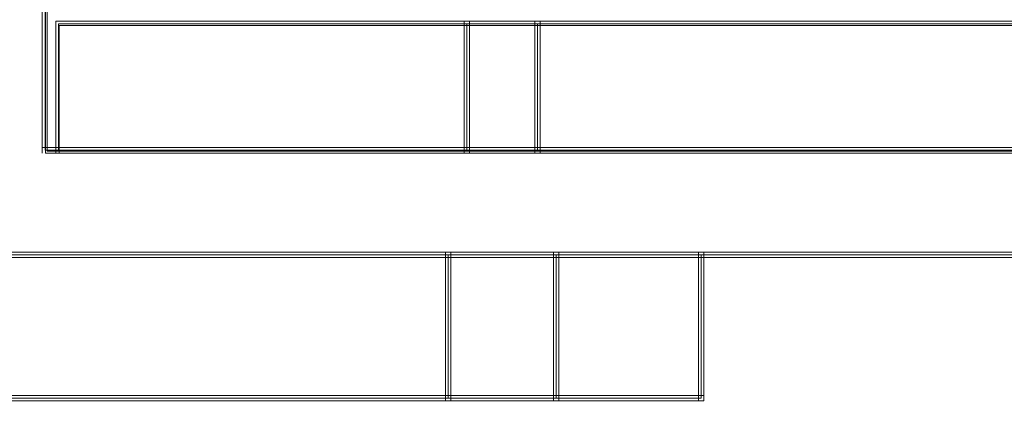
# Model space of a CAD drawing. Header units: millimetres. Extents: x -1290 to 1795, y -4192 to -1311.
# Tile 148 of 256: x 589.83 to 592.64, y -3303.58 to -3302.43. Entities that reach past the tile are written whole.
import ezdxf

# ---------------------------------------------------------------- set-up
doc = ezdxf.new("R2010")
doc.units = ezdxf.units.MM
doc.layers.add('$EL_istn', color=7, linetype='Continuous', lineweight=15)
doc.layers.add('Aparatura', color=7, linetype='Continuous', lineweight=13)
doc.styles.get("Standard").update_dxf_attribs({"font": 'ARIALN.TTF', "width": 0.8})
doc.dimstyles.new('100', dxfattribs={"dimtxt": 15, "dimasz": 10, "dimexe": 1.25, "dimexo": 0.625, "dimtad": 1, "dimdec": 0, "dimtxsty": 'Standard', "dimblk": 'OBLIQUE', "dimcen": 2.5, "dimadec": 0, "dimazin": 0, "dimtfac": 1, "dimtdec": 0, "dimtmove": 0, "dimatfit": 3, "dimldrblk": 'NONE', "dimfxl": 1, "dimarcsym": 0})

# ---------------------------------------------------------------- blocks, each defined once
blk = doc.blocks.new('_Oblique')
at = {"color": 0, "linetype": 'ByBlock', "lineweight": -2}
blk.add_line((-0.5, -0.5), (0.5, 0.5), dxfattribs=at)
blk = doc.blocks.new('*D43')
at = {"layer": '$EL_istn', "color": 0, "linetype": 'Continuous', "lineweight": -2, "ltscale": 0.1}
for p, q in [((605.2914, -3294.7164), (605.2914, -3319.5177)), ((518.0914, -3296.8148), (518.0914, -3319.5177)), ((518.0914, -3318.2677), (605.2914, -3318.2677))]:
    blk.add_line(p, q, dxfattribs=at)
at = {"layer": 'Defpoints', "color": 0}
for p in [(605.2914, -3294.0914), (518.0914, -3296.1898), (605.2914, -3318.2677)]:
    blk.add_point(p, dxfattribs=at)
at = {"layer": '$EL_istn', "color": 0, "linetype": 'ByBlock', "lineweight": -2, "xscale": 5, "yscale": 5, "zscale": 5, "rotation": 180}
blk.add_blockref('_Oblique', (518.0914, -3318.2677), dxfattribs=at)
at = {"layer": '$EL_istn', "color": 0, "linetype": 'ByBlock', "lineweight": -2, "xscale": 5, "yscale": 5, "zscale": 5}
blk.add_blockref('_Oblique', (605.2914, -3318.2677), dxfattribs=at)
at = {"layer": '$EL_istn', "color": 0, "lineweight": 5, "insert": (561.6914, -3313.5581), "char_height": 8, "attachment_point": 5}
blk.add_mtext('436', dxfattribs=at)
blk = doc.blocks.new('_None')

msp = doc.modelspace()

# ---------------------------------------------------------------- linework, layer by layer
at = {"layer": 'Aparatura', "lineweight": 13}
for points in [[(592.7107, -3302.7995), (592.5134, -3302.7995), (591.8057, -3302.7995), (591.3051, -3302.7995), (591.1029, -3302.7995), (589.938, -3302.7995), (589.8995, -3302.7995), (589.8995, -3302.4385), (589.8995, -3302.3952), (589.8995, -3302.2411), (589.7021, -3302.2411)], [(592.7107, -3302.7995), (592.5134, -3302.7995), (591.8057, -3302.7995), (591.3051, -3302.7995), (591.1029, -3302.7995), (589.938, -3302.7995), (589.8995, -3302.7995), (589.8995, -3302.4385), (589.8995, -3302.3952), (589.8995, -3302.2411), (589.7021, -3302.2411)], [(592.7107, -3302.7995), (592.5134, -3302.7995), (591.8057, -3302.7995), (591.3051, -3302.7995), (591.1029, -3302.7995), (589.938, -3302.7995), (589.8995, -3302.7995), (589.8995, -3302.4385), (589.8995, -3302.3952), (589.8995, -3302.2411), (589.7021, -3302.2411)], [(589.7034, -3302.244), (589.9009, -3302.244), (589.9009, -3302.3994), (589.9009, -3302.8073), (589.9395, -3302.8073), (589.9395, -3302.7005), (589.9395, -3302.4431), (591.1054, -3302.4431), (591.3077, -3302.4431), (592.4784, -3302.4431), (592.7386, -3302.4431)], [(592.7173, -3302.8018), (592.5199, -3302.8018), (591.8121, -3302.8018), (591.3114, -3302.8018), (591.1092, -3302.8018), (589.944, -3302.8018), (589.9055, -3302.8018), (589.9055, -3302.4344), (589.9055, -3302.3904), (589.9055, -3302.2336), (589.7081, -3302.2336)], [(592.7173, -3302.8018), (592.5199, -3302.8018), (591.8121, -3302.8018), (591.3114, -3302.8018), (591.1092, -3302.8018), (589.944, -3302.8018), (589.9055, -3302.8018), (589.9055, -3302.4344), (589.9055, -3302.3904), (589.9055, -3302.2336), (589.7081, -3302.2336)], [(592.7173, -3302.8018), (592.5199, -3302.8018), (591.8121, -3302.8018), (591.3114, -3302.8018), (591.1092, -3302.8018), (589.944, -3302.8018), (589.9055, -3302.8018), (589.9055, -3302.4344), (589.9055, -3302.3904), (589.9055, -3302.2336), (589.7081, -3302.2336)], [(592.7173, -3302.8018), (592.5199, -3302.8018), (591.8121, -3302.8018), (591.3114, -3302.8018), (591.1092, -3302.8018), (589.944, -3302.8018), (589.9055, -3302.8018), (589.9055, -3302.4344), (589.9055, -3302.3904), (589.9055, -3302.2336), (589.7081, -3302.2336)], [(592.7173, -3302.8018), (592.5199, -3302.8018), (591.8121, -3302.8018), (591.3114, -3302.8018), (591.1092, -3302.8018), (589.944, -3302.8018), (589.9055, -3302.8018), (589.9055, -3302.4344), (589.9055, -3302.3904), (589.9055, -3302.2336), (589.7081, -3302.2336)], [(588.5516, -3303.098), (591.05, -3303.098), (591.3581, -3303.098), (591.772, -3303.098), (593.0092, -3303.098)], [(588.5516, -3303.098), (591.05, -3303.098), (591.3581, -3303.098), (591.772, -3303.098), (593.0092, -3303.098)], [(588.5516, -3303.098), (591.05, -3303.098), (591.3581, -3303.098), (591.772, -3303.098), (593.0092, -3303.098)], [(588.5573, -3303.1055), (591.0562, -3303.1055), (591.3643, -3303.1055), (591.7784, -3303.1055), (593.0158, -3303.1055)], [(588.5573, -3303.1055), (591.0562, -3303.1055), (591.3643, -3303.1055), (591.7784, -3303.1055), (593.0158, -3303.1055)], [(588.5573, -3303.1055), (591.0562, -3303.1055), (591.3643, -3303.1055), (591.7784, -3303.1055), (593.0158, -3303.1055)], [(588.5573, -3303.1055), (591.0562, -3303.1055), (591.3643, -3303.1055), (591.7784, -3303.1055), (593.0158, -3303.1055)], [(588.5573, -3303.1055), (591.0562, -3303.1055), (591.3643, -3303.1055), (591.7784, -3303.1055), (593.0158, -3303.1055)]]:
    msp.add_lwpolyline(points, dxfattribs=at)
for points in [[(589.8914, -3302.8073), (589.8914, -3302.3877), (589.8914, -3302.8073)], [(589.9301, -3302.4308), (589.9301, -3302.7014), (589.9301, -3302.4308)], [(591.1104, -3302.8073), (591.1104, -3302.4308), (589.9301, -3302.4308), (589.9301, -3302.6969), (589.9301, -3302.8073), (591.1104, -3302.8073)], [(591.1104, -3302.8073), (591.1104, -3302.4308), (589.9301, -3302.4308), (589.9301, -3302.6969), (589.9301, -3302.8073), (591.1104, -3302.8073)], [(591.1104, -3302.8073), (591.1104, -3302.4308), (589.9301, -3302.4308), (589.9301, -3302.6969), (589.9301, -3302.8073), (591.1104, -3302.8073)], [(591.1104, -3302.4308), (589.9301, -3302.4308), (589.9301, -3302.6969), (589.9301, -3302.8073), (591.1104, -3302.8073), (591.1104, -3302.4308)], [(591.1029, -3302.7998), (591.1029, -3302.4384), (589.9376, -3302.4384), (589.9376, -3302.6938), (589.9376, -3302.7998), (591.1029, -3302.7998)], [(591.1029, -3302.4384), (589.9376, -3302.4384), (589.9376, -3302.6938), (589.9376, -3302.7998), (591.1029, -3302.7998), (591.1029, -3302.4384)], [(591.095, -3302.4308), (591.095, -3302.8073), (591.095, -3302.4308)], [(591.095, -3302.4308), (591.095, -3302.8073), (591.3125, -3302.8073), (591.3125, -3302.4308), (591.095, -3302.4308)], [(591.095, -3302.4308), (591.095, -3302.8073), (591.3125, -3302.8073), (591.3125, -3302.4308), (591.095, -3302.4308)], [(591.095, -3302.4308), (591.095, -3302.8073), (591.3125, -3302.8073), (591.3125, -3302.4308), (591.095, -3302.4308)], [(591.095, -3302.4308), (591.095, -3302.8073), (591.3125, -3302.8073), (591.3125, -3302.4308), (591.095, -3302.4308)], [(591.1026, -3302.4384), (591.1026, -3302.7998), (591.305, -3302.7998), (591.305, -3302.4384), (591.1026, -3302.4384)], [(591.1026, -3302.4384), (591.1026, -3302.7998), (591.305, -3302.7998), (591.305, -3302.4384), (591.1026, -3302.4384)], [(591.2971, -3302.4308), (591.2971, -3302.8073), (591.2971, -3302.4308)], [(593.9119, -3302.8073), (593.9119, -3302.4308), (592.7352, -3302.4308), (592.4738, -3302.4308), (591.2971, -3302.4308), (591.2971, -3302.8073), (591.8007, -3302.8073), (592.5125, -3302.8073), (592.711, -3302.8073), (593.2098, -3302.8073), (593.9119, -3302.8073)], [(593.9119, -3302.8073), (593.9119, -3302.4308), (592.7352, -3302.4308), (592.4738, -3302.4308), (591.2971, -3302.4308), (591.2971, -3302.8073), (591.8007, -3302.8073), (592.5125, -3302.8073), (592.711, -3302.8073), (593.2098, -3302.8073), (593.9119, -3302.8073)], [(593.9119, -3302.8073), (593.9119, -3302.4308), (592.7352, -3302.4308), (592.4738, -3302.4308), (591.2971, -3302.4308), (591.2971, -3302.8073), (591.8007, -3302.8073), (592.5125, -3302.8073), (592.711, -3302.8073), (593.2098, -3302.8073), (593.9119, -3302.8073)], [(591.2971, -3302.4308), (591.2971, -3302.8073), (591.8007, -3302.8073), (592.5125, -3302.8073), (592.711, -3302.8073), (593.2098, -3302.8073), (593.9119, -3302.8073), (593.9119, -3302.4308), (592.7352, -3302.4308), (592.4738, -3302.4308), (591.2971, -3302.4308)], [(593.9044, -3302.7998), (593.9044, -3302.4384), (592.7345, -3302.4384), (592.4745, -3302.4384), (591.3047, -3302.4384), (591.3047, -3302.7998), (591.8053, -3302.7998), (592.513, -3302.7998), (592.7104, -3302.7998), (593.2063, -3302.7998), (593.9044, -3302.7998)], [(591.3047, -3302.4384), (591.3047, -3302.7998), (591.8053, -3302.7998), (592.513, -3302.7998), (592.7104, -3302.7998), (593.2063, -3302.7998), (593.9044, -3302.7998), (593.9044, -3302.4384), (592.7345, -3302.4384), (592.4745, -3302.4384), (591.3047, -3302.4384)], [(589.9301, -3302.6859), (589.9301, -3302.8073), (589.9301, -3302.6859)], [(591.8131, -3302.7919), (589.8914, -3302.7919), (591.8131, -3302.7919)], [(592.5208, -3302.7919), (591.7977, -3302.7919), (592.5208, -3302.7919)], [(592.7183, -3302.7919), (592.5054, -3302.7919), (592.7183, -3302.7919)], [(563.2043, -3303.0901), (593.2142, -3303.0901), (563.2043, -3303.0901)], [(591.0574, -3303.5147), (591.0574, -3303.0901), (588.5437, -3303.0901), (588.5437, -3303.5147), (591.0574, -3303.5147)], [(591.0574, -3303.5147), (591.0574, -3303.0901), (588.5437, -3303.0901), (588.5437, -3303.5147), (591.0574, -3303.5147)], [(591.0574, -3303.5147), (591.0574, -3303.0901), (588.5437, -3303.0901), (588.5437, -3303.5147), (591.0574, -3303.5147)], [(588.5437, -3303.0901), (588.5437, -3303.5147), (591.0574, -3303.5147), (591.0574, -3303.0901), (588.5437, -3303.0901)], [(591.0499, -3303.5072), (591.0499, -3303.0976), (588.5512, -3303.0976), (588.5512, -3303.5072), (591.0499, -3303.5072)], [(588.5512, -3303.0976), (588.5512, -3303.5072), (591.0499, -3303.5072), (591.0499, -3303.0976), (588.5512, -3303.0976)], [(591.0574, -3303.0901), (589.9301, -3303.0901), (591.0574, -3303.0901)], [(591.3656, -3303.0901), (591.042, -3303.0901), (591.3656, -3303.0901)], [(591.042, -3303.5147), (591.042, -3303.0901), (591.042, -3303.5147)], [(591.3656, -3303.5147), (591.3656, -3303.0901), (591.042, -3303.0901), (591.042, -3303.5147), (591.3656, -3303.5147)], [(591.3656, -3303.5147), (591.3656, -3303.0901), (591.042, -3303.0901), (591.042, -3303.5147), (591.3656, -3303.5147)], [(591.3656, -3303.5147), (591.3656, -3303.0901), (591.042, -3303.0901), (591.042, -3303.5147), (591.3656, -3303.5147)], [(591.3656, -3303.0901), (591.042, -3303.0901), (591.042, -3303.5147), (591.3656, -3303.5147), (591.3656, -3303.0901)], [(591.358, -3303.5072), (591.358, -3303.0976), (591.0495, -3303.0976), (591.0495, -3303.5072), (591.358, -3303.5072)], [(591.358, -3303.0976), (591.0495, -3303.0976), (591.0495, -3303.5072), (591.358, -3303.5072), (591.358, -3303.0976)], [(591.3502, -3303.5147), (591.3502, -3303.0901), (591.3502, -3303.5147)], [(591.7794, -3303.5147), (591.7794, -3303.0901), (591.3502, -3303.0901), (591.3502, -3303.5147), (591.7794, -3303.5147)], [(591.7794, -3303.5147), (591.7794, -3303.0901), (591.3502, -3303.0901), (591.3502, -3303.5147), (591.7794, -3303.5147)], [(591.7794, -3303.5147), (591.7794, -3303.0901), (591.3502, -3303.0901), (591.3502, -3303.5147), (591.7794, -3303.5147)], [(591.3502, -3303.0901), (591.3502, -3303.5147), (591.7794, -3303.5147), (591.7794, -3303.0901), (591.3502, -3303.0901)], [(591.7719, -3303.5072), (591.7719, -3303.0976), (591.3577, -3303.0976), (591.3577, -3303.5072), (591.7719, -3303.5072)], [(591.3577, -3303.0976), (591.3577, -3303.5072), (591.7719, -3303.5072), (591.7719, -3303.0976), (591.3577, -3303.0976)], [(591.764, -3303.0901), (591.764, -3303.5147), (591.764, -3303.0901)], [(588.5437, -3303.4993), (591.0574, -3303.4993), (588.5437, -3303.4993)], [(591.042, -3303.4993), (591.3656, -3303.4993), (591.042, -3303.4993)], [(591.3502, -3303.4993), (591.7794, -3303.4993), (591.3502, -3303.4993)]]:
    msp.add_lwpolyline(points, close=True, dxfattribs=at)

# ---------------------------------------------------------------- dimensions: what is measured, and where the dimension line sits
at = {"layer": '$EL_istn', "linetype": 'Continuous', "lineweight": 5, "ltscale": 0.1}
dim = msp.add_linear_dim(base=(605.2914, -3318.2677), p1=(518.0914, -3296.1898), p2=(605.2914, -3294.0914), dimstyle='100', override={"dimtxt": 8, "dimasz": 5, "dimlfac": 5, "dimfxl": 35, "dimfxlon": 0}, dxfattribs=at)
dim.commit()
dim.dimension.update_dxf_attribs({"geometry": '*D43', "text_midpoint": (561.6914, -3313.5581)})

doc.saveas('drawing.dxf')
